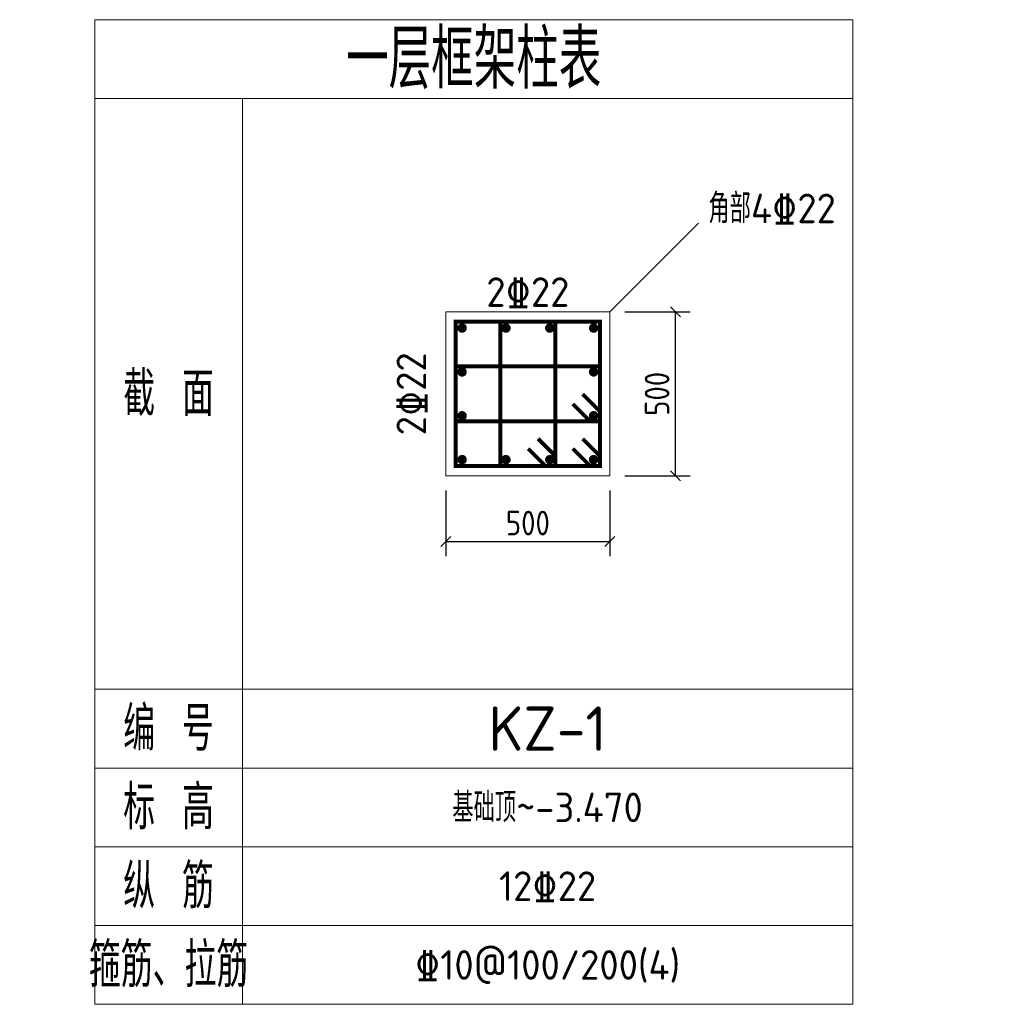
# Model space of a CAD drawing. Header units: millimetres. Extents: x -762 to 9148, y 0 to 10000.
import ezdxf
from ezdxf.enums import TextEntityAlignment as Align

# ---------------------------------------------------------------- set-up
doc = ezdxf.new("R2010")
doc.units = ezdxf.units.MM
doc.header["$LTSCALE"] = 100
for name, color, linetype, lineweight in [('S-COLU_DE', 7, 'Continuous', 0), ('S-COLU_DE_TEXT', 7, 'Continuous', 15), ('S-DIM', 3, 'Continuous', 15), ('S-PUB_TEXT', 7, 'Continuous', 15), ('S-REIN', 1, 'Continuous', 30), ('S-TAB', 7, 'Continuous', 15), ('S-TAB_TEXT', 7, 'Continuous', 15)]:
    doc.layers.add(name, color=color, linetype=linetype, lineweight=lineweight)
doc.styles.get("Standard").update_dxf_attribs({"font": 'GBENOR', "bigfont": 'GBCBIG'})
doc.styles.add('TSSD_Rein', font='tssdeng.shx', dxfattribs={"bigfont": 'gbcbig.shx'})
doc.dimstyles.new('DIM100', dxfattribs={"dimscale": 100, "dimtxt": 2.5, "dimasz": 2.5, "dimexe": 1.5, "dimexo": 1.5, "dimtad": 1, "dimtxsty": 'Standard', "dimtsz": 0.5, "dimcen": 2.5, "dimclrd": 3, "dimclre": 3, "dimclrt": 7, "dimazin": 3, "dimtfac": 1, "dimtmove": 0, "dimatfit": 3})

msp = doc.modelspace()

# ---------------------------------------------------------------- linework, layer by layer
at = {"layer": 'S-COLU_DE'}
msp.add_lwpolyline([(3566.667, 5366.667), (5233.333, 5366.667), (5233.333, 7033.333), (3566.667, 7033.333)], close=True, dxfattribs=at)
at = {"layer": 'S-COLU_DE_TEXT', "color": 3}
msp.add_line((5233.333, 7033.333), (6133.333, 7933.333), dxfattribs=at)
at = {"layer": 'S-REIN', "const_width": 40}
for points in [[(4856.333, 5643.667), (5033.333, 5466.667), (5133.333, 5466.667), (5133.333, 5566.667), (5133.333, 5466.667), (5133.333, 6933.333), (3666.667, 6933.333), (3666.667, 5466.667), (5033.333, 5466.667), (5133.333, 5466.667), (5133.333, 5566.667), (4956.333, 5743.667)], [(4402.976, 5643.667), (4579.976, 5466.667), (4679.976, 5466.667), (4679.976, 5566.667), (4679.976, 5466.667), (4679.976, 6933.333), (4120.024, 6933.333), (4120.024, 5466.667), (4579.976, 5466.667), (4679.976, 5466.667), (4679.976, 5566.667), (4502.976, 5743.667)], [(4856.333, 6097.024), (5033.333, 5920.024), (5133.333, 5920.024), (5133.333, 6020.024), (5133.333, 5920.024), (5133.333, 6479.976), (3666.667, 6479.976), (3666.667, 5920.024), (5033.333, 5920.024), (5133.333, 5920.024), (5133.333, 6020.024), (4956.333, 6197.024)]]:
    msp.add_lwpolyline(points, dxfattribs=at)
at = {"layer": 'S-REIN', "color": 0, "const_width": 48.122}
for points in [[(3707.656, 6868.283, 1), (3755.778, 6868.283, 1)], [(4153.178, 6868.283, 1), (4201.3, 6868.283, 1)], [(4598.7, 6868.283, 1), (4646.822, 6868.283, 1)], [(5044.222, 6868.283, 1), (5092.344, 6868.283, 1)], [(3707.656, 6422.761, 1), (3755.778, 6422.761, 1)], [(5044.222, 6422.761, 1), (5092.344, 6422.761, 1)], [(3707.656, 5977.239, 1), (3755.778, 5977.239, 1)], [(5044.222, 5977.239, 1), (5092.344, 5977.239, 1)], [(3707.656, 5531.717, 1), (3755.778, 5531.717, 1)], [(4153.178, 5531.717, 1), (4201.3, 5531.717, 1)], [(4598.7, 5531.717, 1), (4646.822, 5531.717, 1)], [(5044.222, 5531.717, 1), (5092.344, 5531.717, 1)]]:
    msp.add_lwpolyline(points, format="xyb", close=True, dxfattribs=at)
at = {"layer": 'S-TAB'}
for p, q in [((0, 9200), (7700, 9200)), ((1500, 0), (1500, 9200)), ((0, 3200), (7700, 3200)), ((0, 2400), (7700, 2400)), ((0, 1600), (7700, 1600)), ((0, 800), (7700, 800))]:
    msp.add_line(p, q, dxfattribs=at)
msp.add_lwpolyline([(0, 0), (7700, 0), (7700, 10000), (0, 10000)], close=True, dxfattribs=at)

# ---------------------------------------------------------------- texts
at = {"layer": 'S-COLU_DE_TEXT', "color": 3, "style": 'TSSD_Rein'}
msp.add_text('角部4%%13222', height=300, dxfattribs=at).set_placement((6233.333, 7933.333))
at = {"layer": 'S-COLU_DE_TEXT', "style": 'TSSD_Rein'}
msp.add_text('2%%13222', height=300, dxfattribs=at).set_placement((4400, 7233.333), align=Align.MIDDLE_CENTER)
msp.add_text('2%%13222', height=300, rotation=90, dxfattribs=at).set_placement((3216.667, 6200), align=Align.MIDDLE_CENTER)
at = {"layer": 'S-PUB_TEXT', "style": 'TSSD_Rein'}
for s, p in [('基础顶~-3.470', (4600, 2000)), ('12%%13222', (4600, 1200)), ('%%13210@100/200(4)', (4600, 400))]:
    msp.add_text(s, height=300, dxfattribs=at).set_placement(p, align=Align.MIDDLE_CENTER)
at = {"layer": 'S-TAB_TEXT', "style": 'TSSD_Rein'}
for s, height, p in [('一层框架柱表', 600, (3850, 9600)), ('截 面', 450, (750, 6200)), ('编 号', 450, (750, 2800)), ('KZ-1', 450, (4600, 2800)), ('标 高', 450, (750, 2000)), ('纵 筋', 450, (750, 1200)), ('箍筋、拉筋', 450, (750, 400))]:
    msp.add_text(s, height=height, dxfattribs=at).set_placement(p, align=Align.MIDDLE_CENTER)

# ---------------------------------------------------------------- dimensions: what is measured, and where the dimension line sits
at = {"layer": 'S-DIM'}
msp.add_linear_dim(base=(5900.033, 5366.667), p1=(5233.333, 5366.667), p2=(5233.333, 7033.333), angle=90, text='500', dimstyle='DIM100', dxfattribs=at).render()
msp.add_linear_dim(base=(3566.667, 4699.967), p1=(3566.667, 5366.667), p2=(5233.333, 5366.667), text='500', dimstyle='DIM100', dxfattribs=at).render()

doc.saveas('drawing.dxf')
